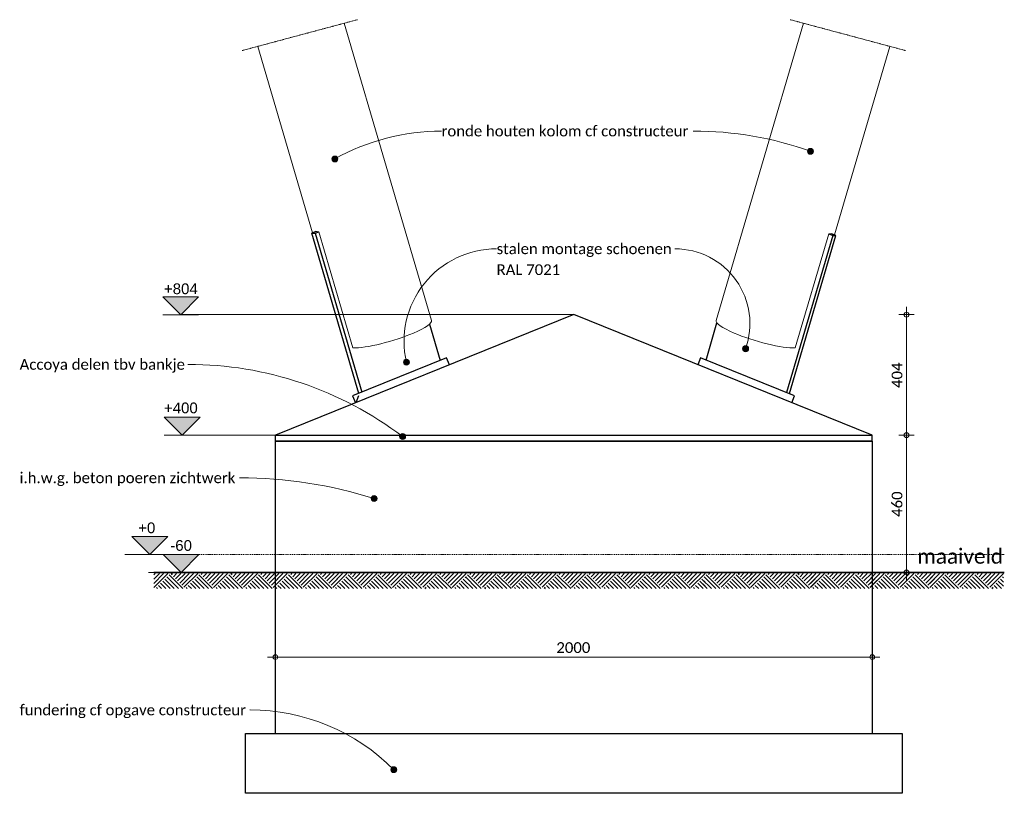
# Model space of a CAD drawing. Header units: millimetres. Extents: x 10902 to 41735, y -5319 to 18794.
# Tile 2 of 7: x 15711 to 19010, y -800 to 1792. Entities that reach past the tile are written whole.
import ezdxf

# ---------------------------------------------------------------- set-up
doc = ezdxf.new("R2010")
doc.units = ezdxf.units.MM
doc.linetypes.add('4D afrbeeklijn', pattern=[5, 3, -1, 0, -1])
doc.linetypes.add('streeplijn_3', pattern=[6, 3, -1.5, 0, -1.5])
for name, color, linetype, lineweight in [('A-ANNO-DIMS', 211, 'Continuous', 9), ('A-ANNO-DIMS-20', 211, 'Continuous', 9), ('A-DETL', 90, 'Continuous', 18), ('A-DETL-GENF', 92, 'Continuous', 18), ('G-ANNO-DIMS', 111, 'Continuous', 9), ('G-ANNO-TEXT', 231, 'Continuous', 9), ('S-COLS', 52, 'Continuous', 25), ('S-FNDN', 32, 'Continuous', 25)]:
    doc.layers.add(name, color=color, linetype=linetype, lineweight=lineweight)
doc.styles.add('Arial', font='arial.ttf', dxfattribs={"height": 36})
doc.styles.add('Calibri', font='calibri.ttf', dxfattribs={"height": 36})
doc.styles.add('Calibri_1', font='calibri.ttf', dxfattribs={"height": 50})
doc.dimstyles.new('1_8', dxfattribs={"dimscale": 304.8, "dimtxt": 42.384543, "dimasz": 0.052493, "dimexe": 0.085302, "dimexo": 0.0625, "dimgap": 0, "dimtad": 1, "dimdec": 0, "dimdsep": 46, "dimtxsty": 'Calibri', "dimblk1": 'DOTBLANK', "dimblk2": 'DOTBLANK', "dimsah": 1, "dimcen": 0.09, "dimdle": 0.085302, "dimazin": 0, "dimtfac": 1, "dimtdec": 4, "dimtix": 1, "dimtmove": 0, "dimatfit": 3, "dimfxl": 0.085302, "dimfxlon": 1, "dimtvp": 1, "dimtolj": 1, "dimtzin": 0, "dimarcsym": 2})

# ---------------------------------------------------------------- blocks, each defined once
blk = doc.blocks.new('Structural Foundations 3 - Structural Foundations 1-1741093-Elevation Front')
at = {"layer": 'S-FNDN'}
for p, q in [((11635.7, 1082.2), (11621.8, 1076.3)), ((11621.8, 1076.3), (11633, 1076.3)), ((11779.4, 539.8), (11621.8, 1076.3)), ((11633, 1076.3), (11645.4, 1081.6)), ((11633, 1076.3), (11789.4, 543.8)), ((13367.5, 1068.7), (13213.1, 542.8)), ((13222.2, 539.1), (13377.9, 1069.1)), ((13354.5, 1074.1), (13367.5, 1068.7)), ((13377.9, 1069.1), (13363.7, 1074.9)), ((13367.5, 1068.7), (13377.9, 1069.1)), ((12500, 803.7), (11500, 400)), ((13500, 400), (12500, 803.7)), ((12016.5, 772.3), (12052.5, 650)), ((12943, 651.8), (12979.6, 776.3)), ((12073.8, 658.6), (11758.5, 531.3)), ((12083.2, 635.4), (12073.8, 658.6)), ((12924.5, 659.3), (12915.1, 636.1)), ((13239.8, 532), (12924.5, 659.3)), ((11758.5, 531.3), (11767.9, 508.1)), ((11778.9, 532), (11769.6, 508.8)), ((13230.4, 508.8), (13239.8, 532)), ((11500, 400), (13500, 400)), ((11500, 380), (11500, 400)), ((13500, 380), (13500, 400)), ((13500, 380), (11500, 380)), ((11500, 380), (13500, 380)), ((11500, -600), (11500, 380)), ((13500, 380), (13500, -600)), ((11400, -600), (13600, -600)), ((11400, -800), (11400, -600)), ((13600, -600), (13600, -800)), ((13600, -800), (11400, -800))]:
    blk.add_line(p, q, dxfattribs=at)
blk.add_open_spline([(11801, 523.1), (11801.5, 522.9), (11802.1, 522.6), (11802.8, 522.4), (11802.9, 522.3)], degree=3, knots=[0.202033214, 0.202033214, 0.202033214, 0.202033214, 0.208333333, 0.210842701, 0.210842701, 0.210842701, 0.210842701], dxfattribs=at)
blk = doc.blocks.new('NLRS_90_DI_d_maaiveld - std-1375853-Elevation Front')
at = {"layer": 'A-DETL-GENF', "lineweight": 35}
for p, q in [((11342.6, -60), (11092.6, -60)), ((11139.6, -63.8), (11092.6, -110.8)), ((11125.4, -63.8), (11092.6, -96.7)), ((11111.3, -63.8), (11092.6, -82.5)), ((11097.1, -63.8), (11092.6, -68.4)), ((11154.7, -63.8), (11151.2, -67.3)), ((11168.8, -63.8), (11158.2, -74.4)), ((11183, -63.8), (11165.3, -81.5)), ((11197.1, -63.8), (11172.4, -88.6)), ((11211.3, -63.8), (11179.5, -95.6)), ((11225.4, -63.8), (11186.5, -102.7)), ((11239.6, -63.8), (11193.6, -109.8)), ((11254.7, -63.8), (11251.2, -67.3)), ((11268.8, -63.8), (11258.2, -74.4)), ((11283, -63.8), (11265.3, -81.5)), ((11297.1, -63.8), (11272.4, -88.6)), ((11297.1, -63.8), (11272.4, -88.6)), ((11311.3, -63.8), (11279.5, -95.6)), ((11325.4, -63.8), (11286.5, -102.7)), ((11339.6, -63.8), (11293.6, -109.8)), ((11115.3, -96.1), (11133, -113.8)), ((11122.4, -89.1), (11147.1, -113.8)), ((11129.5, -82), (11161.3, -113.8)), ((11136.5, -74.9), (11175.4, -113.8)), ((11143.6, -67.8), (11189.6, -113.8)), ((11215.3, -96.1), (11233, -113.8)), ((11222.4, -89.1), (11247.1, -113.8)), ((11229.5, -82), (11261.3, -113.8)), ((11236.5, -74.9), (11275.4, -113.8)), ((11243.6, -67.8), (11289.6, -113.8)), ((11315.3, -96.1), (11333, -113.8)), ((11322.4, -89.1), (11339.6, -106.2)), ((11329.5, -82), (11339.6, -92.1)), ((11336.5, -74.9), (11339.6, -77.9)), ((11101.2, -110.3), (11104.7, -113.8)), ((11108.2, -103.2), (11118.8, -113.8)), ((11201.2, -110.3), (11204.7, -113.8)), ((11208.2, -103.2), (11218.8, -113.8)), ((11301.2, -110.3), (11304.7, -113.8)), ((11308.2, -103.2), (11318.8, -113.8))]:
    blk.add_line(p, q, dxfattribs=at)
blk = doc.blocks.new('RV_afbreeklijn enkel - Enkel _400_-1378220-Elevation Front')
at = {"layer": 'A-DETL-GENF', "linetype": '4D afrbeeklijn', "lineweight": 9}
blk.add_line((11774.6, 1792), (11388.2, 1688.5), dxfattribs=at)
blk = doc.blocks.new('RV_afbreeklijn enkel - Enkel _400_-1742239-Elevation Front')
at = {"layer": 'A-DETL-GENF', "linetype": '4D afrbeeklijn', "lineweight": 9}
blk.add_line((13225.4, 1792), (13611.8, 1688.5), dxfattribs=at)
blk = doc.blocks.new('DIMBLOCK6-Elevation Front')
at = {"layer": 'A-ANNO-DIMS-20'}
for p, q in [((16567.7, -343.7), (16567.7, -317.7)), ((18567.7, -343.7), (18567.7, -317.7)), ((16541.7, -343.7), (18593.7, -343.7)), ((16567.7, -343.7), (16567.7, -369.7)), ((18567.7, -343.7), (18567.7, -369.7))]:
    blk.add_line(p, q, dxfattribs=at)
for centre in [(16567.7, -343.7), (18567.7, -343.7)]:
    blk.add_circle(centre, 8, dxfattribs=at)
at = {"layer": 'A-ANNO-DIMS-20', "color": 0, "insert": (17509.3, -293.8), "char_height": 36, "width": 140.077, "attachment_point": 1, "line_spacing_factor": 1.158048, "style": 'Calibri'}
blk.add_mtext('2000', dxfattribs=at)
blk = doc.blocks.new('_DotBlank')
at = {"color": 0, "linetype": 'ByBlock', "lineweight": -2}
blk.add_line((-0.5, 0), (-1, 0), dxfattribs=at)
blk.add_circle((0, 0), 0.5, dxfattribs=at)
blk = doc.blocks.new('Spot Elevations - dichte pijl_boven-995023-Elevation Front')
at = {"layer": 'G-ANNO-DIMS'}
blk.add_hatch(color=256, dxfattribs=at).paths.add_polyline_path([(11123.8, 0), (11183.8, -60), (11243.8, 0)])
at = {"layer": 'G-ANNO-DIMS', "lineweight": 13}
for p, q in [((11123.8, 0), (11183.8, -60)), ((11243.8, 0), (11123.8, 0)), ((11183.8, -60), (11243.8, 0)), ((11243.8, -60), (11123.8, -60))]:
    blk.add_line(p, q, dxfattribs=at)
blk = doc.blocks.new('DIMBLOCK7-Elevation Front')
at = {"layer": 'A-ANNO-DIMS-20'}
for p, q in [((18682.6, 829.7), (18682.6, 400)), ((18682.6, 803.7), (18656.6, 803.7)), ((18682.6, 803.7), (18708.6, 803.7)), ((18682.6, 400), (18656.6, 400)), ((18682.6, 400), (18708.6, 400))]:
    blk.add_line(p, q, dxfattribs=at)
for centre in [(18682.6, 803.7), (18682.6, 400)]:
    blk.add_circle(centre, 8, dxfattribs=at)
at = {"layer": 'A-ANNO-DIMS-20', "color": 0, "insert": (18632.7, 558.1), "char_height": 36, "width": 105.058, "attachment_point": 1, "rotation": 90, "line_spacing_factor": 1.158048, "style": 'Calibri'}
blk.add_mtext('404', dxfattribs=at)
blk = doc.blocks.new('DIMBLOCK8-Elevation Front')
at = {"layer": 'A-ANNO-DIMS-20'}
for p, q in [((18682.6, 400), (18656.6, 400)), ((18682.6, 400), (18682.6, -86)), ((18682.6, 400), (18708.6, 400)), ((18682.6, -60), (18656.6, -60)), ((18682.6, -60), (18708.6, -60))]:
    blk.add_line(p, q, dxfattribs=at)
for centre in [(18682.6, 400), (18682.6, -60)]:
    blk.add_circle(centre, 8, dxfattribs=at)
at = {"layer": 'A-ANNO-DIMS-20', "color": 0, "insert": (18632.7, 126.2), "char_height": 36, "width": 105.058, "attachment_point": 1, "rotation": 90, "line_spacing_factor": 1.158048, "style": 'Calibri'}
blk.add_mtext('460', dxfattribs=at)

msp = doc.modelspace()

# ---------------------------------------------------------------- hatches: boundary and pattern name
at = {"layer": 'G-ANNO-TEXT'}
h = msp.add_hatch(color=7, dxfattribs=at)
edge = h.paths.add_edge_path()
edge.add_arc((18360.8, 1351), 10, 0, 360)
h = msp.add_hatch(color=7, dxfattribs=at)
edge = h.paths.add_edge_path()
edge.add_arc((16766.9, 1325.3), 10, 0, 360)
h = msp.add_hatch(color=7, dxfattribs=at)
edge = h.paths.add_edge_path()
edge.add_arc((18143.4, 689.7), 10, 0, 360)
h = msp.add_hatch(color=7, dxfattribs=at)
edge = h.paths.add_edge_path()
edge.add_arc((17006.8, 644.4), 10, 0, 360)
h = msp.add_hatch(color=7, dxfattribs=at)
edge = h.paths.add_edge_path()
edge.add_arc((16994, 395.4), 10, 0, 360)
h = msp.add_hatch(color=7, dxfattribs=at)
edge = h.paths.add_edge_path()
edge.add_arc((16898.5, 187.6), 10, 0, 360)
h = msp.add_hatch(color=7, dxfattribs=at)
edge = h.paths.add_edge_path()
edge.add_arc((16964.5, -720.8), 10, 0, 360)

# ---------------------------------------------------------------- linework, layer by layer
at = {"layer": 'A-DETL', "linetype": 'streeplijn_3', "lineweight": 9}
msp.add_line((16147.7, -0.1), (19010.3, -0.1), dxfattribs=at)
at = {"layer": 'G-ANNO-DIMS', "lineweight": 13}
for p, q in [((16246.6, 803.7), (16250.4, 803.7)), ((17567.7, 803.7), (16246.6, 803.7)), ((16251.9, 400), (16255.2, 400)), ((16653, 400), (16251.9, 400)), ((16062.7, -0.1), (16147, -0.1)), ((16173.5, -0.1), (16062.7, -0.1)), ((16142.4, -60), (16251.5, -60)), ((16294.2, -60), (16142.4, -60))]:
    msp.add_line(p, q, dxfattribs=at)
at = {"layer": 'G-ANNO-TEXT', "color": 7}
for p, q in [((17968.6, 1419), (17967.3, 1419)), ((17907, 1024.5), (17905.7, 1024.5)), ((16275.6, 637.1), (16274.2, 637.1)), ((16448.8, 257.1), (16447.5, 257.1)), ((16483.2, -520.6), (16481.9, -520.6))]:
    msp.add_line(p, q, dxfattribs=at)
for centre in [(18360.8, 1351), (16766.9, 1325.3), (18143.4, 689.7), (17006.8, 644.4), (16994, 395.4), (16898.5, 187.6), (16964.5, -720.8)]:
    msp.add_circle(centre, 10, dxfattribs=at)
for centre, radius, start, end in [((17124.6, 689.2), 729.8, 90, 119.3576), ((17968.6, 253.9), 1165.1, 70.3325, 90), ((17309, 714.3), 310.2, 90, 193.0194), ((17907, 773.6), 250.8, 340.4435, 90), ((16275.6, -550.9), 1188, 52.7958, 90), ((16448.8, -1230.5), 1487.6, 72.4064, 90), ((16483.2, -1199), 678.4, 44.8158, 90)]:
    msp.add_arc(centre, radius, start, end, dxfattribs=at)
at = {"layer": 'S-COLS', "lineweight": 18}
for p, q in [((17090.8, 784.5), (16798.3, 1780.2)), ((18337.1, 1780.2), (18044.6, 784.5)), ((16508.5, 1702.6), (16692.1, 1077.4)), ((18441.4, 1070.8), (18626.9, 1702.6)), ((16713.1, 1081.6), (16827.5, 692.1)), ((18310, 692.2), (18422.2, 1074.1))]:
    msp.add_line(p, q, dxfattribs=at)
for centre, major_axis, start_param, end_param in [((16832.5, 1131.7), (143.9, 42.3), 3.547833, 3.681847), ((18300.7, 1124.1), (-143.9, 42.3), 2.62782, 2.761553), ((16946.9, 742.2), (143.9, 42.3), 5.278709, 6.305264), ((18188.5, 742.2), (-143.9, 42.3), 6.275245, 7.287661), ((16946.9, 742.2), (143.9, 42.3), 3.681847, 5.278709), ((18188.5, 742.2), (-143.9, 42.3), 1.004476, 2.62782)]:
    msp.add_ellipse(centre, major_axis=major_axis, ratio=0.186733, start_param=start_param, end_param=end_param, dxfattribs=at)

# ---------------------------------------------------------------- block references
at = {"layer": 'A-DETL-GENF', "linetype": '4D afrbeeklijn', "lineweight": 9}
for name in ['RV_afbreeklijn enkel - Enkel _400_-1378220-Elevation Front', 'RV_afbreeklijn enkel - Enkel _400_-1742239-Elevation Front']:
    msp.add_blockref(name, (5067.7, 0), dxfattribs=at)
at = {"layer": 'A-DETL-GENF', "lineweight": 35}
for p in [(5067.7, 0), (5267.7, 0), (5467.7, 0), (5667.7, 0), (5867.7, 0), (6067.7, 0), (6267.7, 0), (6467.7, 0), (6667.7, 0), (6867.7, 0), (7067.7, 0), (7267.7, 0), (7467.7, 0), (7667.7, 0)]:
    msp.add_blockref('NLRS_90_DI_d_maaiveld - std-1375853-Elevation Front', p, dxfattribs=at)
at = {"layer": 'G-ANNO-DIMS'}
for p in [(5066.5, 863.6), (5071.3, 460), (4963.2, 59.9), (5067.7, 0)]:
    msp.add_blockref('Spot Elevations - dichte pijl_boven-995023-Elevation Front', p, dxfattribs=at)
at = {"layer": 'S-FNDN'}
msp.add_blockref('Structural Foundations 3 - Structural Foundations 1-1741093-Elevation Front', (5067.7, 0), dxfattribs=at)

# ---------------------------------------------------------------- texts
at = {"layer": 'G-ANNO-DIMS', "lineweight": 13, "char_height": 36, "attachment_point": 1, "line_spacing_factor": 0.941778, "style": 'Arial'}
for s, insert, width in [('+804', (16194.3, 908.4), 135.303), ('+400', (16194.3, 509.3), 135.303), ('+0', (16107.9, 107.5), 68.313), ('-60', (16215.4, 48.4), 86.823)]:
    msp.add_mtext(s, dxfattribs=dict(at, insert=insert, width=width))
at = {"layer": 'G-ANNO-TEXT', "color": 7, "char_height": 36, "attachment_point": 1, "style": 'Calibri'}
for s, insert, width in [('ronde houten kolom cf constructeur', (17124.6, 1437), 1021.35), ('stalen montage schoenen', (17309, 1042.5), 723.122), ('RAL 7021', (17309, 972.4), 262.954), ('Accoya delen tbv bankje', (15710.6, 655.1), 683.038), ('i.h.w.g. beton poeren zichtwerk', (15710.6, 275.1), 893.08), ('fundering cf opgave constructeur', (15710.6, -502.6), 934.768)]:
    msp.add_mtext(s, dxfattribs=dict(at, insert=insert, width=width))
at = {"layer": 'G-ANNO-TEXT', "color": 7, "lineweight": 13, "insert": (18718.5, 19.3), "char_height": 50, "width": 349.536, "attachment_point": 1, "style": 'Calibri_1'}
msp.add_mtext('maaiveld', dxfattribs=at)

# ---------------------------------------------------------------- dimensions: what is measured, and where the dimension line sits
at = {"layer": 'A-ANNO-DIMS'}
for base, p1, p2, override, picture, middle in [((18682.6, 400), (18656.6, 803.7), (18656.6, 400), {"dimpost": '<>', "dimfxl": 403.651616}, 'DIMBLOCK7-Elevation Front', (18664.2, 601.8)), ((18682.6, -60), (18656.6, 400), (18656.6, -60), {"dimpost": '<>', "dimfxl": 459.97647}, 'DIMBLOCK8-Elevation Front', (18664.2, 170))]:
    dim = msp.add_linear_dim(base=base, p1=p1, p2=p2, angle=90, dimstyle='1_8', override=override, dxfattribs=at)
    dim.commit()
    dim.dimension.update_dxf_attribs({"geometry": picture, "text_midpoint": middle})
dim = msp.add_linear_dim(base=(18567.7, -343.7), p1=(16567.7, -317.7), p2=(18567.7, -317.7), dimstyle='1_8', override={"dimpost": '<>', "dimfxl": 2000}, dxfattribs=at)
dim.commit()
dim.dimension.update_dxf_attribs({"geometry": 'DIMBLOCK6-Elevation Front', "text_midpoint": (17567.7, -325.2)})

doc.saveas('drawing.dxf')
